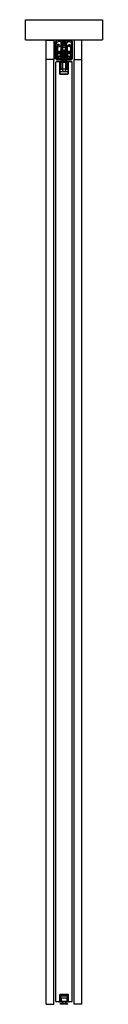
# Model space of a CAD drawing. Header units: millimetres. Extents: x -94 to 94, y 0 to 2410.
import ezdxf

# ---------------------------------------------------------------- set-up
doc = ezdxf.new("R2010")
doc.units = ezdxf.units.MM
doc.header["$LTSCALE"] = 10
doc.linetypes.add('ALLCAD_Strich', pattern=[0.2, 0.15, -0.05])
doc.layers.add('BESCH_KONT_sich_schn_seit_2d', color=160, linetype='Continuous')

msp = doc.modelspace()

# ---------------------------------------------------------------- linework, layer by layer
at = {"layer": 'BESCH_KONT_sich_schn_seit_2d', "linetype": 'ALLCAD_Strich', "extrusion": (-1.09476e-47, 1, -2.22045e-16)}
for p, q in [((-94, 2360), (-94, 2410)), ((-94, 2410), (94, 2410)), ((94, 2410), (94, 2360)), ((94, 2360), (-94, 2360)), ((-44, 2312.5), (-44, 2360)), ((-44, 2360), (-25, 2360)), ((-25, 2360), (-25, 2312.5)), ((-21, 2357), (-19.5, 2357)), ((-21, 2314), (-21, 2357)), ((-19.5, 2357), (-19.5, 2355.5)), ((-19.5, 2355.5), (-19.5, 2355.5)), ((-19.5, 2355.5), (-19.5, 2355.5)), ((-19.5, 2355.5), (-19.5, 2355.5)), ((-19.5, 2355.5), (-19.5, 2355.5)), ((-19.5, 2355.5), (-19.5, 2355.5)), ((-19.5, 2355.5), (-19.5, 2355.5)), ((-19.5, 2355.5), (-19.5, 2355.5)), ((-19.5, 2355.5), (-18.5, 2355.5)), ((-19.5, 2355.5), (-19.5, 2355.5)), ((-19.5, 2355.5), (-19.5, 2355.5)), ((-19.5, 2355.5), (-19.5, 2355.5)), ((-19.5, 2355.5), (-19.5, 2355.5)), ((-19.5, 2355.5), (-19.5, 2355.5)), ((-19.5, 2355.5), (-19.5, 2355.5)), ((-19.5, 2355.5), (-19.5, 2355.5)), ((-19.5, 2355.5), (-19.5, 2355.5)), ((-19.5, 2355.5), (-19.5, 2355.5)), ((-19.5, 2355.5), (-19.5, 2355.5)), ((-19.5, 2355.5), (-19.5, 2355.5)), ((-19.5, 2355.5), (-19.5, 2355.5)), ((-17, 2358), (-18.5, 2358)), ((-18.5, 2355.5), (-18.5, 2358)), ((-18, 2352.5), (-14, 2356.5)), ((-18, 2352.5), (-18, 2349)), ((-16, 2348), (-18, 2349)), ((-18, 2346), (-18, 2312.5)), ((-18, 2346), (-14, 2346)), ((-17, 2360), (17, 2360)), ((-17, 2358), (-17, 2360)), ((-11.7, 2349.5), (-16, 2348)), ((-16, 2343.3), (-8, 2345.5)), ((-16, 2343.3), (-16, 2320)), ((-7.5, 2356.5), (-14, 2356.5)), ((-14, 2346), (-11, 2347.5)), ((-11, 2347.5), (-11.7, 2349.5)), ((-8, 2345.5), (-8, 2320)), ((-8, 2343.5), (-7, 2343.5)), ((-7, 2342), (-8, 2342)), ((-7.5, 2356.5), (-7.5, 2353.5)), ((-7.5, 2353.5), (-5, 2353.5)), ((-7, 2353.5), (7, 2353.5)), ((-7, 2346.5), (-7, 2353.5)), ((-7, 2346.5), (-4.5, 2346.5)), ((-7, 2346.5), (-7, 2326.5)), ((-7, 2343.5), (7, 2343.5)), ((-6.3, 2342), (-7, 2342)), ((-6.5, 2334), (-6.5, 2342)), ((6.2, 2342), (-6.3, 2342)), ((-6.3, 2332), (-6.3, 2342)), ((-6.3, 2342), (6.2, 2342)), ((-6, 2356.5), (6, 2356.5)), ((-6, 2354.5), (-6, 2356.5)), ((-6, 2356.5), (-6, 2354.5)), ((-5, 2354.5), (-6, 2354.5)), ((-5, 2353.5), (-5, 2354.5)), ((5, 2354.5), (-5, 2354.5)), ((-4.5, 2354.5), (-4.5, 2353.5)), ((-4.5, 2353.5), (-4.5, 2351.5)), ((-4.5, 2351.2), (-4.5, 2351.5)), ((-2, 2351.5), (-4.5, 2351.5)), ((-4.5, 2350.6), (-4.5, 2351.2)), ((4.5, 2351.2), (-4.5, 2351.2)), ((-4.5, 2351), (-4.5, 2346.5)), ((-4.5, 2351), (-4.5, 2351)), ((-4.5, 2351), (-4.5, 2351)), ((-4.5, 2351), (-4.5, 2351)), ((-4.5, 2351), (-4.5, 2351)), ((-4.5, 2351), (-4.5, 2351)), ((-4.5, 2351), (-4.5, 2351)), ((4.5, 2351), (-4.5, 2351)), ((-4.5, 2351), (-4.5, 2351)), ((-4.5, 2351), (-4.5, 2351)), ((-4.5, 2351), (-4.5, 2351)), ((-4.5, 2351), (-4.5, 2351)), ((-4.5, 2351), (-4.5, 2351)), ((-4.5, 2351), (-4.5, 2351)), ((-4.5, 2351), (-4.5, 2351)), ((-4.5, 2351), (-4.5, 2351)), ((-4.5, 2351), (-4.5, 2351)), ((-4.5, 2351), (-4.5, 2351)), ((-4.5, 2351), (-4.5, 2351)), ((-4.5, 2351), (-4.5, 2351)), ((-4.5, 2351), (-4.5, 2351)), ((-4.5, 2350.6), (-4.5, 2350.3)), ((4.5, 2350.6), (-4.5, 2350.6)), ((-4.5, 2347.7), (-4.5, 2350.3)), ((4.5, 2350.3), (-4.5, 2350.3)), ((4.5, 2349.9), (-4.5, 2349.9)), ((4.5, 2349.6), (-4.5, 2349.6)), ((0, 2348.9), (-4.5, 2348.9)), ((-4.5, 2346.7), (-4.5, 2347.7)), ((4.5, 2347.7), (-4.5, 2347.7)), ((4.5, 2347), (-4.5, 2347)), ((4.5, 2346.7), (-4.5, 2346.7)), ((-4.5, 2346.7), (-4.5, 2346.5)), ((-4.5, 2326.5), (-4.5, 2346.5)), ((4.5, 2346.5), (-4.5, 2346.5)), ((-4, 2356.5), (-4, 2354.5)), ((-4, 2350), (-4, 2343.5)), ((-4, 2350), (4, 2350)), ((-4, 2334), (-4, 2343.5)), ((-2.5, 2351), (-2.5, 2350.5)), ((-2.5, 2350.5), (0, 2350.5)), ((-2.2, 2356.5), (-2.2, 2354.5)), ((-2.2, 2356.5), (-2.2, 2354.5)), ((-2.1, 2354.5), (-2.1, 2356.5)), ((-2, 2356.5), (-2, 2351.5)), ((-2, 2356.5), (-2, 2354.5)), ((-2, 2356.5), (-2, 2354.5)), ((-2, 2354.5), (-2, 2353.5)), ((-2, 2353.5), (-2, 2351)), ((-2, 2353.5), (-2, 2351)), ((2, 2351.5), (-2, 2351.5)), ((-1.9, 2356.5), (-1.9, 2354.5)), ((-1.6, 2356.5), (-1.6, 2354.5)), ((-1.6, 2356.5), (-1.6, 2354.5)), ((0, 2350.5), (2.5, 2350.5)), ((0, 2348.9), (0, 2348.9)), ((0, 2348.9), (0, 2348.9)), ((0, 2348.9), (0, 2348.9)), ((0, 2348.9), (0, 2348.9)), ((0, 2348.9), (0, 2348.9)), ((0, 2348.9), (0, 2348.9)), ((0, 2348.9), (0, 2348.9)), ((0, 2348.9), (0, 2348.9)), ((0, 2348.9), (0, 2348.9)), ((0, 2348.9), (0, 2348.9)), ((0, 2348.9), (0, 2348.9)), ((0, 2348.9), (0, 2348.9)), ((0, 2348.9), (0, 2348.9)), ((0, 2348.9), (0, 2348.9)), ((0, 2348.9), (0, 2348.9)), ((0, 2348.9), (0, 2348.9)), ((0, 2348.9), (0, 2348.9)), ((4.5, 2348.9), (0, 2348.9)), ((0, 2348.9), (0, 2348.9)), ((0, 2348.9), (0, 2348.9)), ((0, 2348.9), (0, 2348.9)), ((0, 2348.9), (0, 2348.9)), ((0, 2348.9), (0, 2348.9)), ((0, 2348.9), (0, 2348.9)), ((0, 2348.9), (0, 2348.9)), ((0, 2348.9), (0, 2348.9)), ((0, 2348.9), (0, 2348.9)), ((0, 2348.9), (0, 2348.9)), ((1.6, 2356.5), (1.6, 2354.5)), ((1.6, 2356.5), (1.6, 2354.5)), ((1.9, 2356.5), (1.9, 2354.5)), ((2, 2356.5), (2, 2351.5)), ((2, 2356.5), (2, 2354.5)), ((2, 2356.5), (2, 2354.5)), ((2, 2354.5), (2, 2353.5)), ((2, 2353.5), (2, 2351)), ((2, 2353.5), (2, 2351)), ((4.5, 2351.5), (2, 2351.5)), ((2.1, 2354.5), (2.1, 2356.5)), ((2.2, 2356.5), (2.2, 2354.5)), ((2.2, 2356.5), (2.2, 2354.5)), ((2.5, 2351), (2.5, 2350.5)), ((4, 2356.5), (4, 2354.5)), ((4, 2350), (4, 2343.5)), ((4, 2343.5), (4, 2334)), ((4.5, 2354.5), (4.5, 2353.5)), ((4.5, 2353.5), (4.5, 2351.5)), ((4.5, 2351.5), (4.5, 2351.2)), ((4.5, 2351.2), (4.5, 2350.6)), ((4.5, 2346.5), (4.5, 2351)), ((4.5, 2351), (4.5, 2351)), ((4.5, 2351), (4.5, 2351)), ((4.5, 2351), (4.5, 2351)), ((4.5, 2351), (4.5, 2351)), ((4.5, 2351), (4.5, 2351)), ((4.5, 2351), (4.5, 2351)), ((4.5, 2351), (4.5, 2351)), ((4.5, 2351), (4.5, 2351)), ((4.5, 2351), (4.5, 2351)), ((4.5, 2351), (4.5, 2351)), ((4.5, 2351), (4.5, 2351)), ((4.5, 2351), (4.5, 2351)), ((4.5, 2351), (4.5, 2351)), ((4.5, 2351), (4.5, 2351)), ((4.5, 2351), (4.5, 2351)), ((4.5, 2351), (4.5, 2351)), ((4.5, 2351), (4.5, 2351)), ((4.5, 2351), (4.5, 2351)), ((4.5, 2350.3), (4.5, 2350.6)), ((4.5, 2350.3), (4.5, 2347.7)), ((4.5, 2347.7), (4.5, 2346.7)), ((4.5, 2346.5), (4.5, 2346.7)), ((4.5, 2346.5), (4.5, 2326.5)), ((4.5, 2346.5), (7, 2346.5)), ((5, 2354.5), (6, 2354.5)), ((5, 2353.5), (5, 2354.5)), ((7.5, 2353.5), (5, 2353.5)), ((6, 2354.5), (6, 2356.5)), ((6, 2356.5), (6, 2356.5)), ((6, 2356.5), (6, 2354.5)), ((6, 2354.5), (6, 2354.5)), ((7, 2342), (6.2, 2342)), ((6.2, 2332), (6.2, 2342)), ((6.5, 2334), (6.5, 2342)), ((7, 2346.5), (7, 2353.5)), ((7, 2346.5), (7, 2326.5)), ((7, 2343.5), (8, 2343.5)), ((8, 2342), (7, 2342)), ((7.5, 2356.5), (14, 2356.5)), ((7.5, 2356.5), (7.5, 2353.5)), ((8, 2345.5), (8, 2320)), ((16, 2343.3), (8, 2345.5)), ((11, 2347.5), (11.7, 2349.5)), ((14, 2346), (11, 2347.5)), ((11.7, 2349.5), (16, 2348)), ((18, 2352.5), (14, 2356.5)), ((18, 2346), (14, 2346)), ((16, 2348), (18, 2349)), ((16, 2343.3), (16, 2320)), ((17, 2360), (17, 2358)), ((18.5, 2358), (17, 2358)), ((18, 2352.5), (18, 2349)), ((18, 2346), (18, 2312.5)), ((18.5, 2355.5), (18.5, 2358)), ((19.5, 2355.5), (18.5, 2355.5)), ((19.5, 2357), (19.5, 2355.5)), ((21, 2357), (19.5, 2357)), ((21, 2314), (21, 2357)), ((25, 2360), (25, 2312.5)), ((44, 2360), (25, 2360)), ((44, 2312.5), (44, 2360)), ((-19.5, 2314), (-21, 2314)), ((-19.5, 2315.5), (-19.5, 2314)), ((-18.5, 2315.5), (-19.5, 2315.5)), ((-18.5, 2312.5), (-18.5, 2315.5)), ((18, 2320), (-18, 2320)), ((-16.4, 2317), (-18, 2317)), ((-17, 2312.5), (-17, 2320)), ((-16.4, 2315.9), (-16.4, 2317)), ((-9.5, 2313.9), (-16.4, 2315.9)), ((-16.3, 2324.5), (-16.3, 2334.5)), ((-16.3, 2334.5), (-16, 2334.5)), ((-16.3, 2324.5), (-16, 2324.5)), ((-8, 2332), (-16, 2332)), ((-16, 2331.5), (-8, 2331.5)), ((-16, 2327.5), (-8, 2327.5)), ((-8, 2327), (-16, 2327)), ((-16, 2320), (-16, 2315.8)), ((-15.3, 2319.8), (-13.3, 2319.8)), ((-15.3, 2315.8), (-15.3, 2319.8)), ((15.3, 2315.8), (-15.3, 2315.8)), ((13.3, 2319.8), (-13.3, 2319.8)), ((-9.5, 2313.9), (-8, 2313.5)), ((-9.5, 2312.5), (-9.5, 2313.9)), ((-8.2, 2324), (-8.2, 2330)), ((-8.2, 2330), (-8, 2330)), ((-8.2, 2324), (-8, 2324)), ((8.2, 2323.6), (-8.2, 2323.6)), ((-8, 2334), (-7, 2334)), ((-8, 2331.5), (-7.2, 2331.5)), ((-6.3, 2329), (-8, 2329)), ((-6.3, 2329), (-8, 2329)), ((-8, 2327.5), (-7.2, 2327.5)), ((-6.3, 2325), (-8, 2325)), ((-6.3, 2325), (-8, 2325)), ((-8, 2320), (-8, 2313.5)), ((-7.5, 2320), (-7.5, 2324.8)), ((7.5, 2324.8), (-7.5, 2324.8)), ((-7.5, 2319.5), (-7.5, 2320)), ((-6.3, 2319.5), (-7.5, 2319.5)), ((-7.5, 2319.5), (7.5, 2319.5)), ((-7.5, 2319.5), (-7.5, 2319.5)), ((-7.2, 2333.5), (-7.2, 2325.5)), ((-7.2, 2333.5), (-7, 2333.5)), ((-7.2, 2332), (-6.3, 2332)), ((-7.2, 2331.5), (7.2, 2331.5)), ((-7.2, 2327.5), (7.2, 2327.5)), ((-7.2, 2327), (-6.3, 2327)), ((-7.2, 2325.5), (-6.3, 2325.5)), ((-7, 2334), (-6.3, 2334)), ((-7, 2333.5), (-6.3, 2333.5)), ((-7, 2326.5), (-4.5, 2326.5)), ((-6.5, 2334), (-6.5, 2325.5)), ((-6.5, 2325.5), (-6.5, 2324)), ((-6.5, 2324), (-6.3, 2324)), ((6.2, 2334), (-6.3, 2334)), ((-6.3, 2334), (0, 2334)), ((-6.3, 2332), (-6.3, 2326.5)), ((6.2, 2332), (-6.3, 2332)), ((-6.3, 2329), (6.2, 2329)), ((6.2, 2327), (-6.3, 2327)), ((-6.3, 2326.5), (-6.3, 2320)), ((-6.3, 2325), (6.2, 2325)), ((-6.3, 2324), (0, 2324)), ((-6.3, 2320), (-6.3, 2319.5)), ((-6.3, 2319.5), (-6.3, 2313.5)), ((6.2, 2319.5), (-6.3, 2319.5)), ((-6.3, 2329.5), (6.2, 2329.5)), ((-6.3, 2329.5), (6.2, 2329.5)), ((-6.3, 2318.5), (6.2, 2318.5)), ((-6.3, 2318.5), (6.2, 2318.5)), ((-6.3, 2318.5), (6.2, 2318.5)), ((-4.5, 2326.5), (4.5, 2326.5)), ((-4, 2336), (4, 2336)), ((-4, 2334), (-4, 2313.5)), ((-4, 2334), (-4, 2324)), ((4, 2333), (-4, 2333)), ((-4, 2333), (-4, 2312)), ((-4, 2324), (-4, 2324)), ((-4, 2324), (-4, 2324)), ((-4, 2324), (-4, 2324)), ((-4, 2324), (-4, 2324)), ((-4, 2324), (-4, 2324)), ((-4, 2324), (-4, 2324)), ((-4, 2324), (-4, 2324)), ((-4, 2324), (-4, 2324)), ((-4, 2324), (-4, 2324)), ((-4, 2324), (-4, 2324)), ((-4, 2324), (-4, 2324)), ((-4, 2324), (-4, 2324)), ((-4, 2324), (-4, 2324)), ((-4, 2324), (-4, 2324)), ((-4, 2324), (-4, 2324)), ((-4, 2324), (-4, 2324)), ((-4, 2324), (-4, 2324)), ((0, 2334), (6.2, 2334)), ((0, 2324), (6.2, 2324)), ((4, 2334), (4, 2313.5)), ((4, 2334), (4, 2324)), ((4, 2333), (4, 2312)), ((4.5, 2326.5), (7, 2326.5)), ((6.2, 2333.5), (7, 2333.5)), ((6.2, 2332), (7.2, 2332)), ((6.2, 2327), (7.2, 2327)), ((6.2, 2325.5), (7.2, 2325.5)), ((6.2, 2334), (7, 2334)), ((6.2, 2332), (6.2, 2326.5)), ((8, 2329), (6.2, 2329)), ((8, 2329), (6.2, 2329)), ((6.2, 2326.5), (6.2, 2320)), ((8, 2325), (6.2, 2325)), ((8, 2325), (6.2, 2325)), ((6.2, 2324), (6.5, 2324)), ((6.2, 2320), (6.2, 2319.5)), ((6.2, 2319.5), (7.5, 2319.5)), ((6.2, 2319.5), (6.2, 2313.5)), ((6.5, 2334), (6.5, 2325.5)), ((6.5, 2325.5), (6.5, 2324)), ((7, 2334), (8, 2334)), ((7, 2333.5), (7.2, 2333.5)), ((7.2, 2333.5), (7.2, 2325.5)), ((7.2, 2331.5), (8, 2331.5)), ((7.2, 2327.5), (8, 2327.5)), ((7.5, 2324.8), (7.5, 2320)), ((7.5, 2320), (7.5, 2319.5)), ((7.5, 2319.5), (7.5, 2319.5)), ((16, 2332), (8, 2332)), ((8, 2331.5), (16, 2331.5)), ((8, 2330), (8.3, 2330)), ((8, 2327.5), (16, 2327.5)), ((16, 2327), (8, 2327)), ((8, 2324), (8.3, 2324)), ((8, 2320), (8, 2313.5)), ((9.5, 2313.9), (8, 2313.5)), ((8.3, 2324), (8.3, 2330)), ((16.4, 2315.9), (9.5, 2313.9)), ((9.5, 2313.9), (9.5, 2312.5)), ((13.3, 2319.8), (15.3, 2319.8)), ((15.3, 2319.8), (15.3, 2315.8)), ((16, 2334.5), (16.2, 2334.5)), ((16, 2324.5), (16.2, 2324.5)), ((16, 2320), (16, 2315.8)), ((16.2, 2324.5), (16.2, 2334.5)), ((18, 2317), (16.4, 2317)), ((16.4, 2317), (16.4, 2315.9)), ((17, 2312.5), (17, 2320)), ((18.5, 2315.5), (19.5, 2315.5)), ((18.5, 2312.5), (18.5, 2315.5)), ((19.5, 2315.5), (19.5, 2314)), ((19.5, 2314), (21, 2314)), ((-44, 0), (-44, 2312.5)), ((-25, 2312.5), (-44, 2312.5)), ((-25, 0), (-25, 2312.5)), ((-10, 2307), (-20, 2307)), ((-20, 7), (-20, 2307)), ((18.5, 2312.5), (-18.5, 2312.5)), ((-18.5, 2312), (-18.5, 2312.5)), ((-18, 2312.5), (-18.5, 2312.5)), ((-18.5, 2312), (18.5, 2312)), ((-17, 2312.5), (-17, 2312.5)), ((-17, 2312.5), (-17, 2312.5)), ((-17, 2312.5), (-17, 2312.5)), ((-17, 2312.5), (-17, 2312.5)), ((-17, 2312.5), (-17, 2312.5)), ((-17, 2312.5), (-17, 2312.5)), ((-17, 2312.5), (-17, 2312.5)), ((-17, 2312.5), (-17, 2312.5)), ((-17, 2312.5), (-17, 2312.5)), ((-17, 2312.5), (-17, 2312.5)), ((-17, 2312.5), (-17, 2312.5)), ((-17, 2312.5), (-17, 2312.5)), ((-17, 2312.5), (-17, 2312.5)), ((-17, 2312.5), (-17, 2312.5)), ((-17, 2312.5), (-17, 2312.5)), ((-17, 2312.5), (-17, 2312.5)), ((-17, 2312.5), (-17, 2312.5)), ((-17, 2312.5), (-17, 2312.5)), ((-17, 2312.5), (-17, 2312.5)), ((10, 2307), (-10, 2307)), ((-10, 2307), (-10, 2277)), ((-10, 2277), (-10, 2307)), ((-9.5, 2306), (-10, 2306)), ((-9.5, 2288), (-9.5, 2306)), ((-8, 2312), (-8, 2313.5)), ((-8, 2311), (-8, 2312)), ((-8, 2311), (-4, 2311)), ((7.5, 2305), (-7.5, 2305)), ((-7.5, 2305), (-7.5, 2290)), ((-7.5, 2305), (-7.5, 2290)), ((-3.7, 2305), (-7.5, 2305)), ((-7.5, 2290), (7.5, 2290)), ((-7.5, 2290), (7.5, 2290)), ((-6.2, 2313.5), (-6.3, 2313.5)), ((-6.3, 2313.5), (-6.3, 2313.5)), ((-6.3, 2313.5), (-6.2, 2313.5)), ((-6.2, 2313.5), (-6.2, 2313.5)), ((-6.2, 2313.5), (-6.2, 2313.5)), ((-6.3, 2313.5), (-6.3, 2313.5)), ((-6.2, 2313.5), (-6.2, 2313.5)), ((-6.2, 2313.5), (-6.2, 2313.5)), ((-6.2, 2313.5), (-6.2, 2313.5)), ((-6.2, 2313.5), (-6.2, 2313.5)), ((-6.2, 2313.5), (-6.2, 2313.5)), ((-6.2, 2313.5), (-6.2, 2313.5)), ((-6.2, 2313.5), (6.2, 2313.5)), ((-6.2, 2313.5), (-6.2, 2313.5)), ((-6.2, 2313.5), (-6.2, 2313.5)), ((-6.2, 2313.5), (-6.2, 2313.5)), ((-6.2, 2313.5), (-6.2, 2313.5)), ((-6.2, 2313.5), (-6.2, 2313.5)), ((-6.2, 2313.5), (-6.2, 2313.5)), ((-6.2, 2313.5), (-6.2, 2313.5)), ((-6.2, 2313.5), (-6.2, 2313.5)), ((-4, 2312), (-4, 2307)), ((-4, 2311), (4, 2311)), ((-4, 2307), (-4, 2290)), ((-4, 2305), (-4, 2290)), ((-3.7, 2307), (-3.7, 2305)), ((3.8, 2305), (3.8, 2307)), ((7.5, 2305), (3.8, 2305)), ((4, 2312), (4, 2307)), ((4, 2311), (8, 2311)), ((4, 2307), (4, 2290)), ((4, 2305), (4, 2290)), ((7.5, 2290), (7.5, 2305)), ((7.5, 2290), (7.5, 2305)), ((8, 2313.5), (8, 2312)), ((8, 2312), (8, 2311)), ((9.5, 2306), (9.5, 2288)), ((10, 2306), (9.5, 2306)), ((10, 2277), (10, 2307)), ((10, 2307), (10, 2277)), ((20, 2307), (10, 2307)), ((18, 2312.5), (18.5, 2312.5)), ((18.5, 2312), (18.5, 2312.5)), ((20, 7), (20, 2307)), ((25, 0), (25, 2312.5)), ((25, 2312.5), (44, 2312.5)), ((44, 0), (44, 2312.5)), ((-10, 2283), (10, 2283)), ((-10, 2277), (10, 2277)), ((10, 2277), (-10, 2277)), ((-10, 2277), (-10, 2277)), ((-10, 2277), (-10, 2277)), ((-10, 2277), (-10, 2277)), ((-10, 2277), (-10, 2277)), ((-10, 2277), (-10, 2277)), ((-10, 2277), (-10, 2277)), ((-10, 2277), (-10, 2277)), ((-10, 2277), (-10, 2277)), ((-10, 2277), (-10, 2277)), ((-10, 2277), (-10, 2277)), ((-10, 2277), (-10, 2277)), ((-10, 2277), (-10, 2277)), ((-10, 2277), (-10, 2277)), ((-10, 2277), (-10, 2277)), ((-10, 2277), (-10, 2277)), ((-10, 2277), (-10, 2277)), ((-10, 2277), (-10, 2277)), ((-10, 2277), (-10, 2277)), ((-10, 2277), (-10, 2277)), ((-10, 2277), (-10, 2277)), ((-10, 2277), (-10, 2277)), ((-10, 2277), (-10, 2277)), ((-10, 2277), (-10, 2277)), ((-3.2, 2288), (-9.5, 2288)), ((-3.2, 2283), (-3.2, 2288)), ((3.3, 2283), (-3.2, 2283)), ((3.3, 2288), (3.3, 2283)), ((9.5, 2288), (3.3, 2288)), ((10, 2277), (10, 2277)), ((10, 2277), (10, 2277)), ((10, 2277), (10, 2277)), ((10, 2277), (10, 2277)), ((10, 2277), (10, 2277)), ((10, 2277), (10, 2277)), ((10, 2277), (10, 2277)), ((10, 2277), (10, 2277)), ((10, 2277), (10, 2277)), ((10, 2277), (10, 2277)), ((10, 2277), (10, 2277)), ((10, 2277), (10, 2277)), ((10, 2277), (10, 2277)), ((10, 2277), (10, 2277)), ((10, 2277), (10, 2277)), ((10, 2277), (10, 2277)), ((10, 2277), (10, 2277)), ((10, 2277), (10, 2277)), ((10, 2277), (10, 2277)), ((10, 2277), (10, 2277)), ((10, 2277), (10, 2277)), ((10, 2277), (10, 2277)), ((10, 2277), (10, 2277)), ((-44, 0), (-25, 0)), ((-20, 7), (-11, 7)), ((-11, 23.5), (-11, 6)), ((11, 23.5), (-11, 23.5)), ((-10, 7), (-11, 7)), ((-11, 7), (-10, 7)), ((-11, 6), (11, 6)), ((-10, 24), (-10, 23.5)), ((10, 24), (-10, 24)), ((-10, 23.5), (-10, 24)), ((-10, 24), (10, 24)), ((-10, 23.5), (-10, 7)), ((-10, 7), (-10, 23.5)), ((-10, 7), (-10, 7)), ((-10, 7), (-10, 7)), ((-10, 7), (-10, 7)), ((-10, 7), (-10, 7)), ((-10, 7), (-10, 7)), ((-10, 7), (-10, 7)), ((-10, 7), (-10, 7)), ((-10, 7), (-10, 7)), ((-10, 7), (-10, 7)), ((-10, 7), (-10, 7)), ((-10, 7), (-10, 7)), ((-10, 7), (-10, 7)), ((-10, 7), (-10, 7)), ((-10, 7), (-10, 7)), ((-10, 7), (-10, 7)), ((-10, 7), (-10, 7)), ((-10, 7), (-10, 7)), ((-10, 7), (-10, 7)), ((-9, 6), (-9, 23)), ((-9, 23), (9, 23)), ((-9, 22.5), (-9, 6)), ((9, 22.5), (-9, 22.5)), ((-9, 2), (9, 2)), ((-9, 0), (-9, 2)), ((9, 0), (-9, 0)), ((-7.5, 7), (-7.5, 21)), ((-7.5, 21), (7.5, 21)), ((7.5, 7), (-7.5, 7)), ((-7, 16), (7, 16)), ((-7, 16), (-7, 7)), ((-5.5, 0), (-5.5, 2)), ((-4, 7), (-4, 6)), ((-4, 6), (-4, 2)), ((-3, 0), (-3, 2)), ((-3, 0), (-3, 0)), ((-3, 0), (-3, 0)), ((-3, 0), (-3, 0)), ((-3, 0), (-3, 0)), ((-3, 0), (-3, 0)), ((-3, 0), (-3, 0)), ((-3, 0), (-3, 0)), ((-3, 0), (-3, 0)), ((-3, 0), (-3, 0)), ((-3, 0), (-3, 0)), ((-3, 0), (-3, 0)), ((-3, 0), (-3, 0)), ((-3, 0), (-3, 0)), ((-3, 0), (-3, 0)), ((-3, 0), (-3, 0)), ((-3, 0), (-3, 0)), ((-3, 0), (-3, 0)), ((-3, 0), (-3, 0)), ((-3, 0), (-3, 0)), ((-3, 0), (-3, 0)), ((-3, 0), (-3, 0)), ((-3, 0), (-3, 0)), ((-3, 0), (-3, 0)), ((-2.5, 0), (-2.5, 2)), ((0, 7), (0, 7)), ((0, 7), (0, 7)), ((0, 7), (0, 7)), ((0, 7), (0, 7)), ((0, 7), (0, 7)), ((0, 7), (0, 7)), ((0, 7), (0, 7)), ((0, 7), (0, 7)), ((0, 7), (0, 7)), ((0, 7), (0, 7)), ((0, 7), (0, 7)), ((0, 7), (0, 7)), ((0, 7), (0, 7)), ((0, 7), (0, 7)), ((0, 7), (0, 7)), ((0, 7), (0, 7)), ((0, 7), (0, 7)), ((0, 7), (0, 7)), ((2.5, 0), (2.5, 2)), ((3, 0), (3, 2)), ((4, 7), (4, 6)), ((4, 6), (4, 2)), ((5.5, 0), (5.5, 2)), ((7, 16), (7, 7)), ((7.5, 21), (7.5, 7)), ((9, 23), (9, 6)), ((9, 6), (9, 22.5)), ((9, 0), (9, 2)), ((10, 23.5), (10, 24)), ((10, 24), (10, 23.5)), ((10, 7), (10, 23.5)), ((10, 23.5), (10, 7)), ((11, 7), (10, 7)), ((10, 7), (11, 7)), ((11, 6), (11, 23.5)), ((11, 7), (20, 7)), ((44, 0), (25, 0))]:
    msp.add_line(p, q, dxfattribs=at)
at = {"layer": 'BESCH_KONT_sich_schn_seit_2d', "linetype": 'ALLCAD_Strich'}
for centre, radius, start, end in [((0, 2348.9), 0.00217, 270, 0), ((0, 2348.9), 0.00217, 0, 90), ((0, 2348.9), 0.00271, 90, 180), ((0, 2348.9), 0.00271, 180, 270), ((0, 2348.9), 0.00271, 270, 0), ((0, 2348.9), 0.00271, 0, 90), ((0, 2348.9), 0.00271, 90, 180), ((0, 2348.9), 0.00271, 180, 270), ((0, 2348.9), 0.00271, 270, 0), ((0, 2348.9), 0.00271, 0, 90), ((-16.9, 2329.8), 10.6, 289.7499, 326.6465), ((-16.9, 2329.8), 10.6, 326.6465, 331.9275), ((16.9, 2329.8), 10.6, 180, 203.5782), ((16.9, 2329.8), 10.6, 203.5782, 208.0725), ((16.9, 2329.8), 10.6, 208.0725, 213.3535), ((16.9, 2329.8), 10.6, 213.3535, 250.2501), ((-10, 2277), 0.00217, 180, 270), ((-10, 2277), 0.00217, 90, 180), ((-10, 2277), 0.00271, 0, 90), ((-10, 2277), 0.00271, 270, 360), ((-10, 2277), 0.00271, 90, 180), ((-10, 2277), 0.00271, 180, 270), ((-10, 2277), 0.00271, 0, 90), ((-10, 2277), 0.00271, 270, 360), ((-10, 2277), 0.00271, 90, 180), ((-10, 2277), 0.00271, 180, 270), ((10, 2277), 0.00217, 270, 0), ((10, 2277), 0.00217, 360, 90), ((10, 2277), 0.00116, 180, 270), ((10, 2277), 0.00116, 90, 180), ((10, 2277), 0.00271, 270, 360), ((10, 2277), 0.00271, 0, 90), ((10, 2277), 0.00116, 180, 270), ((10, 2277), 0.00116, 90, 180), ((10, 2277), 0.00271, 270, 360), ((10, 2277), 0.00271, 0, 90), ((-3, 0), 0.00217, 270, 0), ((-3, 0), 0.00217, 360, 90), ((-3, 0), 0.00271, 270, 0), ((-3, 0), 0.00271, 360, 90), ((-3, 0), 0.00116, 180, 270), ((-3, 0), 0.00116, 90, 180), ((-3, 0), 0.00271, 270, 0), ((-3, 0), 0.00271, 360, 90), ((-3, 0), 0.00116, 180, 270), ((-3, 0), 0.00116, 90, 180)]:
    msp.add_arc(centre, radius, start, end, dxfattribs=at)
at = {"layer": 'BESCH_KONT_sich_schn_seit_2d', "linetype": 'ALLCAD_Strich', "extrusion": (-2.22045e-16, -2.22045e-16, -1)}
for centre, radius, start, end in [((0, 2348.9), 0.00093, 90, 180), ((0, 2348.9), 0.00093, 180, 270), ((0, 2348.9), 0.00116, 180, 270), ((0, 2348.9), 0.00116, 90, 180), ((0, 2348.9), 0.00116, 270, 0), ((0, 2348.9), 0.00116, 0, 90), ((0, 2348.9), 0.00116, 180, 270), ((0, 2348.9), 0.00116, 90, 180), ((0, 2348.9), 0.00116, 270, 0), ((0, 2348.9), 0.00116, 0, 90), ((16.9, 2329.8), 10.6, 203.5782, 208.0725), ((16.9, 2329.8), 10.6, 180, 203.5782), ((10, 2277), 0.00093, 0, 90), ((10, 2277), 0.00093, 270, 0), ((10, 2277), 0.00116, 180, 270), ((10, 2277), 0.00116, 90, 180), ((10, 2277), 0.00116, 270, 360), ((10, 2277), 0.00116, 0, 90), ((10, 2277), 0.00116, 180, 270), ((10, 2277), 0.00116, 90, 180), ((10, 2277), 0.00116, 270, 360), ((10, 2277), 0.00116, 0, 90), ((-10, 2277), 0.00093, 90, 180), ((-10, 2277), 0.00093, 180, 270), ((-10, 2277), 0.00271, 0, 90), ((-10, 2277), 0.00271, 270, 360), ((-10, 2277), 0.00116, 90, 180), ((-10, 2277), 0.00116, 180, 270), ((-10, 2277), 0.00271, 0, 90), ((-10, 2277), 0.00271, 270, 360), ((-10, 2277), 0.00116, 90, 180), ((-10, 2277), 0.00116, 180, 270), ((3, 0), 0.00093, 90, 180), ((3, 0), 0.00093, 180, 270), ((3, 0), 0.00116, 90, 180), ((3, 0), 0.00116, 180, 270), ((3, 0), 0.00271, 360, 90), ((3, 0), 0.00271, 270, 0), ((3, 0), 0.00116, 90, 180), ((3, 0), 0.00116, 180, 270), ((3, 0), 0.00271, 360, 90), ((3, 0), 0.00271, 270, 0)]:
    msp.add_arc(centre, radius, start, end, dxfattribs=at)
for start_param, end_param in [(-0.463816, 0), (0, 0.463816)]:
    msp.add_ellipse((0, 2326.1), major_axis=(0, 28.4), ratio=0.158472, start_param=start_param, end_param=end_param, dxfattribs=at)

doc.saveas('drawing.dxf')
